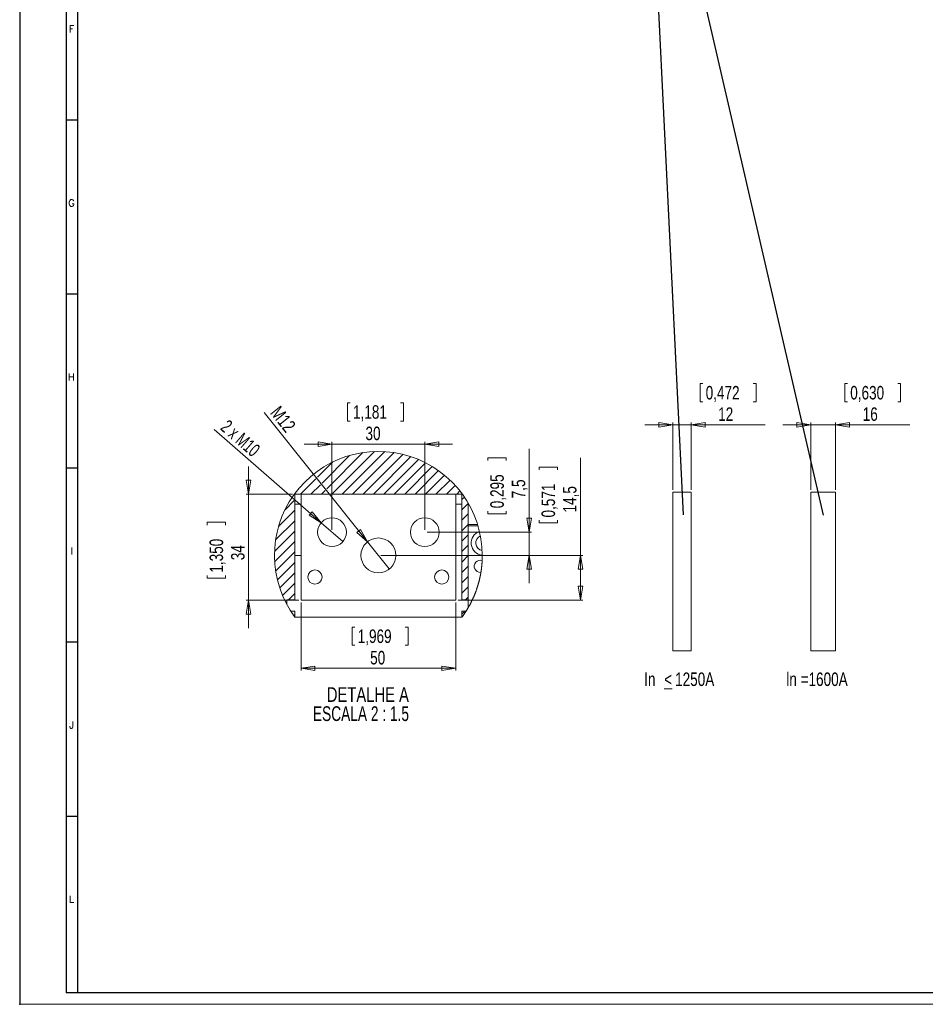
# Model space of a CAD drawing. Header units: millimetres. Extents: x 0 to 1189, y 0 to 841.
# Tile 1 of 16: x 0 to 390, y 0 to 424. Entities that reach past the tile are written whole.
import ezdxf

# ---------------------------------------------------------------- set-up
doc = ezdxf.new("R2010")
doc.units = ezdxf.units.MM
doc.header["$PDSIZE"] = -1
doc.layers.add('FORMATO', color=7, linetype='Continuous')
doc.styles.add('SLDTEXTSTYLE0', font='TXT', dxfattribs={"width": 0.75})
doc.styles.add('SLDTEXTSTYLE1', font='ROMANS')
doc.styles.add('SLDTEXTSTYLE5', font='TXT', dxfattribs={"width": 0.678571})
doc.styles.add('SLDTEXTSTYLE6', font='TXT', dxfattribs={"width": 0.696429})
doc.dimstyles.new('SLDDIMSTYLE0', dxfattribs={"dimtxt": 5.820833, "dimasz": 6, "dimexe": 0, "dimexo": 0.0625, "dimgap": 1.455208, "dimtad": 2, "dimlfac": 1.5, "dimrnd": 1e-09, "dimzin": 12, "dimdsep": 46, "dimtxsty": 'SLDTEXTSTYLE0', "dimblk1": 'CLOSED', "dimblk2": 'CLOSED', "dimsah": 1, "dimcen": 0.09, "dimadec": 0, "dimazin": 0, "dimtfac": 1, "dimtofl": 0, "dimtmove": 0, "dimatfit": 3, "dimldrblk": 'CLOSED', "dimfxl": 0, "dimtolj": 1, "dimtzin": 12, "dimarcsym": 0})
doc.dimstyles.new('SLDDIMSTYLE10', dxfattribs={"dimtxt": 5.820833, "dimasz": 6, "dimexe": 0, "dimexo": 0.0625, "dimgap": 1.455208, "dimtad": 2, "dimdec": 1, "dimlfac": 0.75, "dimrnd": 1e-09, "dimzin": 12, "dimdsep": 46, "dimtxsty": 'SLDTEXTSTYLE0', "dimblk1": 'CLOSED', "dimblk2": 'CLOSED', "dimsah": 1, "dimcen": 0.09, "dimadec": 0, "dimazin": 0, "dimtfac": 1, "dimtdec": 1, "dimtmove": 0, "dimatfit": 3, "dimldrblk": 'CLOSED', "dimfxl": 0, "dimtolj": 1, "dimtzin": 12, "dimarcsym": 0})
doc.dimstyles.new('SLDDIMSTYLE11', dxfattribs={"dimtxt": 5.820833, "dimasz": 6, "dimexe": 0, "dimexo": 0.0625, "dimgap": 1.455208, "dimtad": 2, "dimlfac": 0.75, "dimrnd": 1e-09, "dimzin": 12, "dimdsep": 46, "dimtxsty": 'SLDTEXTSTYLE0', "dimblk1": 'CLOSED', "dimblk2": 'CLOSED', "dimsah": 1, "dimcen": 0.09, "dimadec": 0, "dimazin": 0, "dimtfac": 1, "dimtofl": 0, "dimtmove": 0, "dimatfit": 3, "dimldrblk": 'CLOSED', "dimfxl": 0, "dimtolj": 1, "dimtzin": 12, "dimarcsym": 0})
doc.dimstyles.new('SLDDIMSTYLE12', dxfattribs={"dimtxt": 5.820833, "dimasz": 6, "dimexe": 0, "dimexo": 0.0625, "dimgap": 1.455208, "dimtad": 2, "dimdec": 0, "dimlfac": 0.75, "dimrnd": 1e-09, "dimzin": 12, "dimdsep": 46, "dimtxsty": 'SLDTEXTSTYLE0', "dimblk1": 'CLOSED', "dimblk2": 'CLOSED', "dimsah": 1, "dimcen": 0.09, "dimadec": 0, "dimazin": 0, "dimtfac": 1, "dimtdec": 0, "dimtofl": 0, "dimtmove": 0, "dimatfit": 3, "dimldrblk": 'CLOSED', "dimfxl": 0, "dimtolj": 1, "dimtzin": 12, "dimarcsym": 0})
doc.dimstyles.new('SLDDIMSTYLE4', dxfattribs={"dimtxt": 0, "dimasz": 6, "dimexe": 0, "dimexo": 0.0625, "dimgap": 0, "dimtad": 0, "dimtih": 1, "dimtoh": 1, "dimdec": 0, "dimrnd": 1e-09, "dimzin": 0, "dimdsep": 46, "dimtxsty": 'Standard', "dimblk1": 'CLOSED', "dimblk2": 'CLOSED', "dimsah": 1, "dimcen": 0.09, "dimadec": 0, "dimazin": 0, "dimtfac": 6, "dimtdec": 0, "dimtofl": 0, "dimtmove": 0, "dimatfit": 3, "dimldrblk": 'CLOSED', "dimfxl": 0, "dimtolj": 1, "dimtzin": 0, "dimarcsym": 0})
doc.dimstyles.new('SLDDIMSTYLE8', dxfattribs={"dimtxt": 5.820833, "dimasz": 6, "dimexe": 0, "dimexo": 0.0625, "dimgap": 1.455208, "dimtad": 2, "dimdec": 1, "dimlfac": 0.75, "dimrnd": 1e-09, "dimzin": 12, "dimdsep": 46, "dimtxsty": 'SLDTEXTSTYLE0', "dimblk1": 'CLOSED', "dimblk2": 'CLOSED', "dimsah": 1, "dimcen": 0.09, "dimadec": 0, "dimazin": 0, "dimtfac": 1, "dimtdec": 1, "dimtofl": 0, "dimtmove": 0, "dimatfit": 3, "dimldrblk": 'CLOSED', "dimfxl": 0, "dimtolj": 1, "dimtzin": 12, "dimarcsym": 0})
doc.dimstyles.new('SLDDIMSTYLE9', dxfattribs={"dimtxt": 5.820833, "dimasz": 6, "dimexe": 0, "dimexo": 0.0625, "dimgap": 1.455208, "dimtad": 2, "dimdec": 1, "dimlfac": 0.75, "dimrnd": 1e-09, "dimzin": 12, "dimdsep": 46, "dimtxsty": 'SLDTEXTSTYLE0', "dimblk1": 'CLOSED', "dimblk2": 'CLOSED', "dimsah": 1, "dimcen": 0.09, "dimadec": 0, "dimazin": 0, "dimtfac": 1, "dimtdec": 1, "dimtofl": 0, "dimtmove": 0, "dimatfit": 3, "dimldrblk": 'CLOSED', "dimfxl": 0, "dimtolj": 1, "dimtzin": 12, "dimarcsym": 0})

# ---------------------------------------------------------------- blocks, each defined once
blk = doc.blocks.new('_CLOSED')
at = {"color": 0, "linetype": 'ByBlock', "lineweight": -2}
for p, q in [((-1, 0.166667), (0, 0)), ((-1, 0.166667), (-1, -0.166667)), ((0, 0), (-1, -0.166667)), ((0, 0), (-1, 0))]:
    blk.add_line(p, q, dxfattribs=at)
blk = doc.blocks.new('*D2')
at = {"color": 7, "linetype": 'Continuous', "lineweight": 0}
for p, q in [((293.35, 267.51), (293.35, 259.65)), ((293.35, 267.51), (294.53, 267.51)), ((317.41, 267.51), (316.23, 267.51)), ((317.41, 267.51), (317.41, 259.65)), ((293.35, 259.65), (294.53, 259.65)), ((317.41, 259.65), (316.23, 259.65)), ((281.51, 221.7), (281.51, 250.72)), ((289.51, 221.7), (289.51, 250.72)), ((281.51, 249.72), (269.51, 249.72)), ((281.51, 249.72), (289.51, 249.72)), ((289.51, 249.72), (321.35, 249.72))]:
    blk.add_line(p, q, dxfattribs=at)
at = {"color": 7, "linetype": 'Continuous', "lineweight": 0, "xscale": 6, "yscale": 6}
blk.add_blockref('_CLOSED', (281.51, 249.72, 0.07), dxfattribs=at)
at = {"color": 7, "linetype": 'Continuous', "lineweight": 0, "xscale": 6, "yscale": 6, "rotation": 180.0000000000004}
blk.add_blockref('_CLOSED', (289.51, 249.72, 0.07), dxfattribs=at)
at = {"color": 7, "linetype": 'Continuous', "lineweight": 0, "char_height": 5.821, "attachment_point": 1, "style": 'SLDTEXTSTYLE0'}
for s, insert in [('0,472', (295.71, 266.46)), ('12', (301.08, 257.23))]:
    blk.add_mtext(s, dxfattribs=dict(at, insert=insert))
blk = doc.blocks.new('*D3')
at = {"color": 7, "linetype": 'Continuous', "lineweight": 0}
for p, q in [((355.66, 267.51), (355.66, 259.65)), ((355.66, 267.51), (356.84, 267.51)), ((379.72, 267.51), (378.54, 267.51)), ((379.72, 267.51), (379.72, 259.65)), ((355.66, 259.65), (356.84, 259.65)), ((379.72, 259.65), (378.54, 259.65)), ((340.99, 221.7), (340.99, 250.72)), ((351.66, 221.7), (351.66, 250.72)), ((340.99, 249.72), (328.99, 249.72)), ((340.99, 249.72), (351.66, 249.72)), ((351.66, 249.72), (383.66, 249.72))]:
    blk.add_line(p, q, dxfattribs=at)
at = {"color": 7, "linetype": 'Continuous', "lineweight": 0, "xscale": 6, "yscale": 6}
blk.add_blockref('_CLOSED', (340.99, 249.72, 0.07), dxfattribs=at)
at = {"color": 7, "linetype": 'Continuous', "lineweight": 0, "xscale": 6, "yscale": 6, "rotation": 180.0000000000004}
blk.add_blockref('_CLOSED', (351.66, 249.72, 0.07), dxfattribs=at)
at = {"color": 7, "linetype": 'Continuous', "lineweight": 0, "char_height": 5.821, "attachment_point": 1, "style": 'SLDTEXTSTYLE0'}
for s, insert in [('0,630', (358.02, 266.46)), ('16', (363.39, 257.23))]:
    blk.add_mtext(s, dxfattribs=dict(at, insert=insert))
blk = doc.blocks.new('SW_NOTE_0')
at = {"color": 0, "linetype": 'Continuous', "lineweight": 0, "char_height": 5.821, "attachment_point": 1, "style": 'SLDTEXTSTYLE0'}
for s, insert in [('In ', (0, 7.5)), ('\\L<', (8.63, 7.5)), ('1250A', (13.33, 7.5))]:
    blk.add_mtext(s, dxfattribs=dict(at, insert=insert))
blk = doc.blocks.new('SW_HATCH_0')
at = {"color": 0, "linetype": 'Continuous', "lineweight": 0}
for p, q in [((23.96, 19.47), (12.07, 7.58)), ((29.7, 20.72), (14.06, 5.08)), ((34.65, 21.18), (16.26, 2.79)), ((39.09, 21.13), (20.75, 2.79)), ((43.14, 20.69), (25.24, 2.79)), ((46.89, 19.95), (29.73, 2.79)), ((50.39, 18.96), (34.22, 2.79)), ((53.65, 17.73), (38.71, 2.79)), ((16.66, 16.66), (10.07, 10.07)), ((56.72, 16.31), (43.2, 2.79)), ((59.6, 14.7), (47.69, 2.79)), ((62.31, 12.92), (52.18, 2.79)), ((9.36, 9.36), (2.79, 2.79)), ((64.85, 10.97), (56.67, 2.79)), ((67.23, 8.86), (61.16, 2.79)), ((11.35, 6.86), (7.28, 2.79)), ((13.35, 4.37), (11.77, 2.79)), ((69.45, 6.59), (65.65, 2.79)), ((0, 0), (-3.9, -3.9)), ((71.51, 4.16), (70.14, 2.79)), ((73.41, 1.57), (72.34, 0.5)), ((0.34, -4.15), (-6.71, -11.2)), ((75.09, -1.24), (72.34, -3.99)), ((75.09, -5.73), (72.34, -8.48)), ((0.34, -8.64), (-7.96, -16.95)), ((75.09, -10.22), (72.34, -12.97)), ((0.34, -13.13), (-8.43, -21.9)), ((75.09, -14.71), (72.34, -17.46)), ((0.34, -17.62), (-8.38, -26.34)), ((75.09, -19.2), (72.34, -21.95)), ((0.34, -22.11), (-7.94, -30.39)), ((75.09, -23.69), (72.34, -26.44)), ((0.34, -26.6), (-7.2, -34.14)), ((75.09, -28.18), (72.34, -30.93)), ((0.34, -31.09), (-6.2, -37.63)), ((75.09, -32.67), (72.34, -35.42)), ((0.34, -35.58), (-4.98, -40.9)), ((75.09, -37.16), (72.34, -39.91)), ((0.34, -40.07), (-2.38, -42.79)), ((75.09, -41.65), (73.96, -42.79)), ((-3.13, -43.54), (-3.56, -43.97)), ((0.34, -49.05), (-0.17, -49.56)), ((73.65, -47.59), (72.34, -48.89))]:
    blk.add_line(p, q, dxfattribs=at)
blk = doc.blocks.new('*D35')
at = {"color": 7, "linetype": 'Continuous', "lineweight": 0}
for p, q in [((121.28, 173.12), (121.28, 143.78)), ((187.95, 173.12), (187.95, 143.78)), ((143.35, 162.56), (143.35, 154.71)), ((143.35, 162.56), (144.53, 162.56)), ((167.41, 162.56), (166.23, 162.56)), ((167.41, 162.56), (167.41, 154.71)), ((143.35, 154.71), (144.53, 154.71)), ((167.41, 154.71), (166.23, 154.71)), ((121.28, 144.78), (187.95, 144.78))]:
    blk.add_line(p, q, dxfattribs=at)
at = {"color": 7, "linetype": 'Continuous', "lineweight": 0, "xscale": 6, "yscale": 6, "rotation": 180.0000000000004}
blk.add_blockref('_CLOSED', (121.28, 144.78, 8.07), dxfattribs=at)
at = {"color": 7, "linetype": 'Continuous', "lineweight": 0, "xscale": 6, "yscale": 6}
blk.add_blockref('_CLOSED', (187.95, 144.78, 8.07), dxfattribs=at)
at = {"color": 7, "linetype": 'Continuous', "lineweight": 0, "char_height": 5.821, "attachment_point": 1, "style": 'SLDTEXTSTYLE0'}
for s, insert in [('1,969', (145.71, 161.52)), ('50', (151.08, 152.28))]:
    blk.add_mtext(s, dxfattribs=dict(at, insert=insert))
blk = doc.blocks.new('*D36')
at = {"color": 7, "linetype": 'Continuous', "lineweight": 0}
for p, q in [((241.69, 193.45), (241.69, 235.43)), ((223.91, 231.49), (231.76, 231.49)), ((223.91, 231.49), (223.91, 230.31)), ((231.76, 231.49), (231.76, 230.31)), ((223.91, 207.43), (223.91, 208.61)), ((231.76, 207.43), (231.76, 208.61)), ((223.91, 207.43), (231.76, 207.43)), ((155.61, 193.45), (242.69, 193.45)), ((241.69, 193.45), (241.69, 174.12)), ((188.95, 174.12), (242.69, 174.12))]:
    blk.add_line(p, q, dxfattribs=at)
at = {"color": 7, "linetype": 'Continuous', "lineweight": 0, "xscale": 6, "yscale": 6}
for p, rotation in [((241.69, 193.45, 8.07), 90.0000000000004), ((241.69, 174.12, 8.07), 270.0000000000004)]:
    blk.add_blockref('_CLOSED', p, dxfattribs=dict(at, rotation=rotation))
at = {"color": 7, "linetype": 'Continuous', "lineweight": 0, "char_height": 5.821, "attachment_point": 1, "rotation": 90, "style": 'SLDTEXTSTYLE0'}
for s, insert in [('0,571', (224.95, 209.78)), ('14,5', (234.19, 211.94))]:
    blk.add_mtext(s, dxfattribs=dict(at, insert=insert))
blk = doc.blocks.new('*D37')
at = {"color": 7, "linetype": 'Continuous', "lineweight": 0}
for p, q in [((219.61, 203.45), (219.61, 239.4)), ((201.82, 235.45), (209.67, 235.45)), ((201.82, 235.45), (201.82, 234.27)), ((209.67, 235.45), (209.67, 234.27)), ((201.82, 211.39), (201.82, 212.57)), ((209.67, 211.39), (209.67, 212.57)), ((201.82, 211.39), (209.67, 211.39)), ((175.61, 203.45), (220.61, 203.45)), ((219.61, 193.45), (219.61, 203.45)), ((155.61, 193.45), (220.61, 193.45)), ((219.61, 193.45), (219.61, 181.45))]:
    blk.add_line(p, q, dxfattribs=at)
at = {"color": 7, "linetype": 'Continuous', "lineweight": 0, "xscale": 6, "yscale": 6}
for p, rotation in [((219.61, 203.45, 8.07), 270.0000000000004), ((219.61, 193.45, 8.07), 90.0000000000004)]:
    blk.add_blockref('_CLOSED', p, dxfattribs=dict(at, rotation=rotation))
at = {"color": 7, "linetype": 'Continuous', "lineweight": 0, "char_height": 5.821, "attachment_point": 1, "rotation": 90, "style": 'SLDTEXTSTYLE0'}
for s, insert in [('0,295', (202.86, 213.75)), ('7,5', (212.1, 218.05))]:
    blk.add_mtext(s, dxfattribs=dict(at, insert=insert))
blk = doc.blocks.new('*D38')
at = {"color": 7, "linetype": 'Continuous', "lineweight": 0}
for q in [(105.42, 254.98), (159.3, 187.59)]:
    blk.add_line((149.93, 199.31), q, dxfattribs=at)
at = {"color": 7, "linetype": 'Continuous', "lineweight": 0, "xscale": 6, "yscale": 6, "rotation": 308.6425070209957}
blk.add_blockref('_CLOSED', (149.93, 199.31, 8.07), dxfattribs=at)
at = {"color": 7, "linetype": 'Continuous', "lineweight": 0, "insert": (112.26, 258.42), "char_height": 5.821, "attachment_point": 1, "rotation": 308.6425, "style": 'SLDTEXTSTYLE0'}
blk.add_mtext('M12', dxfattribs=at)
blk = doc.blocks.new('*D39')
at = {"color": 7, "linetype": 'Continuous', "lineweight": 0}
for q in [(83.87, 247.7), (139.29, 199.37)]:
    blk.add_line((129.94, 207.52), q, dxfattribs=at)
at = {"color": 7, "linetype": 'Continuous', "lineweight": 0, "xscale": 6, "yscale": 6, "rotation": 318.9091426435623}
blk.add_blockref('_CLOSED', (129.94, 207.52, 8.07), dxfattribs=at)
at = {"color": 7, "linetype": 'Continuous', "lineweight": 0, "insert": (89.99, 252.3), "char_height": 5.821, "attachment_point": 1, "rotation": 318.9091, "style": 'SLDTEXTSTYLE5'}
blk.add_mtext('2 x M10', dxfattribs=at)
blk = doc.blocks.new('*D40')
at = {"color": 7, "linetype": 'Continuous', "lineweight": 0}
for p, q in [((141.33, 259.2), (141.33, 251.35)), ((141.33, 259.2), (142.51, 259.2)), ((165.39, 259.2), (164.21, 259.2)), ((165.39, 259.2), (165.39, 251.35)), ((141.33, 251.35), (142.51, 251.35)), ((165.39, 251.35), (164.21, 251.35)), ((134.61, 204.45), (134.61, 242.42)), ((174.61, 204.45), (174.61, 242.42)), ((134.61, 241.42), (122.61, 241.42)), ((134.61, 241.42), (174.61, 241.42)), ((174.61, 241.42), (186.61, 241.42))]:
    blk.add_line(p, q, dxfattribs=at)
at = {"color": 7, "linetype": 'Continuous', "lineweight": 0, "xscale": 6, "yscale": 6}
blk.add_blockref('_CLOSED', (134.61, 241.42, 8.07), dxfattribs=at)
at = {"color": 7, "linetype": 'Continuous', "lineweight": 0, "xscale": 6, "yscale": 6, "rotation": 180.0000000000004}
blk.add_blockref('_CLOSED', (174.61, 241.42, 8.07), dxfattribs=at)
at = {"color": 7, "linetype": 'Continuous', "lineweight": 0, "char_height": 5.821, "attachment_point": 1, "style": 'SLDTEXTSTYLE0'}
for s, insert in [('1,181', (143.69, 258.16)), ('30', (149.06, 248.93))]:
    blk.add_mtext(s, dxfattribs=dict(at, insert=insert))
blk = doc.blocks.new('*D41')
at = {"color": 7, "linetype": 'Continuous', "lineweight": 0}
for p, q in [((98.6, 219.82), (98.6, 231.82)), ((117.61, 219.82), (97.6, 219.82)), ((98.6, 174.12), (98.6, 219.82)), ((80.82, 207.71), (88.67, 207.71)), ((80.82, 207.71), (80.82, 206.53)), ((88.67, 207.71), (88.67, 206.53)), ((80.82, 183.65), (80.82, 184.83)), ((80.82, 183.65), (88.67, 183.65)), ((88.67, 183.65), (88.67, 184.83)), ((120.28, 174.12), (97.6, 174.12)), ((98.6, 174.12), (98.6, 162.12))]:
    blk.add_line(p, q, dxfattribs=at)
at = {"color": 7, "linetype": 'Continuous', "lineweight": 0, "xscale": 6, "yscale": 6}
for p, rotation in [((98.6, 219.82, 8.07), 270.0000000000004), ((98.6, 174.12, 8.07), 90.0000000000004)]:
    blk.add_blockref('_CLOSED', p, dxfattribs=dict(at, rotation=rotation))
at = {"color": 7, "linetype": 'Continuous', "lineweight": 0, "char_height": 5.821, "attachment_point": 1, "rotation": 90, "style": 'SLDTEXTSTYLE0'}
for s, insert in [('1,350', (81.86, 186.01)), ('34', (91.1, 191.38))]:
    blk.add_mtext(s, dxfattribs=dict(at, insert=insert))
blk = doc.blocks.new('SW_NOTE_4')
at = {"color": 0, "linetype": 'Continuous', "lineweight": 0, "char_height": 6.35, "attachment_point": 1}
for s, insert, style in [('DETALHE A ', (0, 8.19), 'SLDTEXTSTYLE0'), ('ESCALA 2 : 1.5', (-5.99, -0.03), 'SLDTEXTSTYLE6')]:
    blk.add_mtext(s, dxfattribs=dict(at, insert=insert, style=style))

msp = doc.modelspace()

# ---------------------------------------------------------------- linework, layer by layer
at = {"color": 7, "linetype": 'Continuous', "lineweight": 0}
for p, q in [((281.506, 220.7028), (289.506, 220.7028)), ((281.506, 220.7028), (281.506, 152.3829)), ((289.506, 220.7028), (289.506, 152.3829)), ((340.9898, 220.7028), (351.6564, 220.7028)), ((340.9898, 220.7028), (340.9898, 152.3829)), ((351.6564, 220.7028), (351.6564, 152.3829)), ((281.506, 152.3829), (289.506, 152.3829)), ((340.9898, 152.3829), (351.6564, 152.3829))]:
    msp.add_line(p, q, dxfattribs=at)
at = {"color": 7, "linetype": 'Continuous', "lineweight": 15}
for p, q in [((190.6135, 219.8225), (118.6135, 219.8225)), ((118.6135, 174.2483), (118.6135, 219.8225)), ((121.2802, 219.8225), (121.2802, 174.115)), ((187.9469, 174.115), (187.9469, 219.8225)), ((190.6135, 174.2483), (190.6135, 219.8225)), ((121.2802, 215.4483), (118.6135, 215.4483)), ((190.6135, 215.4483), (187.9469, 215.4483)), ((193.3647, 215.9308), (193.3647, 206.7817)), ((193.3647, 206.7817), (197.3842, 206.7817)), ((193.3647, 206.115), (193.3647, 206.7817)), ((193.3647, 206.115), (193.3647, 170.9659)), ((197.5864, 206.115), (193.3647, 206.115)), ((121.2802, 193.4483), (118.6135, 193.4483)), ((190.6135, 193.4483), (187.9469, 193.4483)), ((198.6135, 186.115), (198.8168, 186.1554)), ((115.1469, 174.2483), (118.6135, 174.2483)), ((115.1469, 172.2471), (115.1469, 174.2483)), ((121.2802, 174.115), (187.9469, 174.115)), ((190.6135, 174.2483), (193.3647, 174.2483)), ((118.6135, 169.4483), (116.7835, 169.4483)), ((118.6135, 166.7817), (118.6135, 169.4483)), ((118.6135, 166.7817), (118.6135, 166.7817)), ((190.6135, 166.7817), (118.6135, 166.7817)), ((190.6135, 166.7817), (190.6135, 169.4483)), ((192.4436, 169.4483), (190.6135, 169.4483)), ((190.6135, 166.7817), (190.6135, 166.7817))]:
    msp.add_line(p, q, dxfattribs=at)
at = {"color": 7, "linetype": 'Continuous', "lineweight": 0, "flags": 128}
msp.add_lwpolyline([(199.4143, 193.4483), (199.4141, 193.308), (199.4134, 193.1534), (199.4121, 192.9988), (199.4103, 192.8443), (199.4079, 192.6897), (199.405, 192.5352), (199.4016, 192.3806), (199.3977, 192.2261), (199.3932, 192.0716), (199.3882, 191.9171), (199.3826, 191.7626), (199.3765, 191.6082), (199.3699, 191.4537), (199.3628, 191.2993), (199.3591, 191.2247), (199.3512, 191.0704), (199.3427, 190.916), (199.3337, 190.7617), (199.3242, 190.6074), (199.3141, 190.4532), (199.3035, 190.299), (199.2924, 190.1448), (199.2807, 189.9907), (199.2685, 189.8366), (199.2558, 189.6825), (199.2425, 189.5285), (199.2287, 189.3745), (199.2144, 189.2206), (199.1996, 189.0668), (199.1842, 188.913), (199.1683, 188.7592), (199.1518, 188.6055), (199.1348, 188.4519), (199.1173, 188.2983), (199.0993, 188.1448), (199.0807, 187.9913), (199.0616, 187.8379), (199.042, 187.6846), (199.0219, 187.5313), (199.0012, 187.3781), (198.98, 187.2251), (198.9582, 187.072), (198.936, 186.919), (198.9132, 186.7662), (198.8899, 186.6133), (198.866, 186.4606), (198.8417, 186.308), (198.8168, 186.1554), (198.7919, 186.0064), (198.766, 185.8541), (198.7395, 185.7018), (198.7125, 185.5496), (198.685, 185.3975), (198.657, 185.2454), (198.6284, 185.0935), (198.5993, 184.9417), (198.5697, 184.79), (198.5396, 184.6384), (198.5089, 184.4869), (198.4777, 184.3355), (198.446, 184.1842), (198.4138, 184.033), (198.3811, 183.8819), (198.3478, 183.731), (198.314, 183.5802), (198.2797, 183.4294), (198.2449, 183.2788), (198.2095, 183.1284), (198.1736, 182.978), (198.1373, 182.8278), (198.1004, 182.6776), (198.0629, 182.5277), (198.025, 182.3778), (197.9865, 182.2281), (197.9476, 182.0785), (197.9081, 181.9291), (197.8681, 181.7798), (197.8276, 181.6306), (197.7865, 181.4816), (197.745, 181.3327), (197.7029, 181.1839), (197.6604, 181.0353), (197.6173, 180.8869), (197.5737, 180.7386), (197.5296, 180.5905), (197.4849, 180.4425), (197.4398, 180.2946), (197.3942, 180.1469), (197.348, 179.9994), (197.3014, 179.852), (197.2542, 179.7048), (197.2065, 179.5578), (197.1584, 179.4109), (197.1097, 179.2642), (197.0605, 179.1177), (197.0108, 178.9713), (196.9606, 178.8251), (196.9099, 178.6791), (196.8587, 178.5332), (196.807, 178.3875), (196.7547, 178.2421), (196.702, 178.0967), (196.6488, 177.9516), (196.5951, 177.8067), (196.5409, 177.6619), (196.4861, 177.5174), (196.4309, 177.373), (196.3752, 177.2288), (196.319, 177.0848), (196.2623, 176.941), (196.2051, 176.7974), (196.1474, 176.654), (196.0892, 176.5108), (196.0305, 176.3678), (195.9713, 176.225), (195.9117, 176.0824), (195.8515, 175.94), (195.7908, 175.7978), (195.7297, 175.6559), (195.6681, 175.5141), (195.6059, 175.3726), (195.5433, 175.2312), (195.4802, 175.0901), (195.4167, 174.9492), (195.3526, 174.8086), (195.288, 174.6681), (195.223, 174.5279), (195.1575, 174.3879), (195.0915, 174.2481), (195.025, 174.1086), (194.958, 173.9692), (194.8906, 173.8302), (194.8226, 173.6913), (194.7542, 173.5527), (194.6853, 173.4143), (194.616, 173.2762), (194.5461, 173.1383), (194.4758, 173.0006), (194.405, 172.8632), (194.3338, 172.726), (194.262, 172.5891), (194.1898, 172.4524), (194.1172, 172.316), (194.044, 172.1798), (193.9704, 172.0439), (193.8963, 171.9083), (193.8218, 171.7728), (193.7467, 171.6377), (193.6712, 171.5028), (193.5953, 171.3682), (193.5189, 171.2338), (193.442, 171.0997), (193.3647, 170.9659), (193.327, 170.901), (193.249, 170.7676), (193.1705, 170.6345), (193.0915, 170.5016), (193.0121, 170.3689), (192.9323, 170.2366), (192.852, 170.1045), (192.7712, 169.9727), (192.69, 169.8412), (192.6083, 169.71), (192.5261, 169.579), (192.4436, 169.4483), (192.3666, 169.3274), (192.2831, 169.1973), (192.1992, 169.0675), (192.1149, 168.9379), (192.0301, 168.8087), (191.9448, 168.6797), (191.8592, 168.5511), (191.773, 168.4227), (191.6865, 168.2946), (191.5995, 168.1669), (191.512, 168.0394), (191.4241, 167.9123), (191.3358, 167.7854), (191.247, 167.6588), (191.1578, 167.5326), (191.0682, 167.4067), (190.9781, 167.281), (190.8876, 167.1557), (190.7967, 167.0307), (190.7053, 166.9061), (190.6135, 166.7817), (190.6135, 166.7817)], dxfattribs=at)
at = {"color": 7, "linetype": 'Continuous', "lineweight": 15}
for centre, radius in [((134.6135, 203.4483), 6.2), ((174.6135, 203.4483), 6.2), ((154.6135, 193.4483), 7.5), ((127.2802, 184.115), 3.0667), ((181.9469, 184.115), 3.0667)]:
    msp.add_circle(centre, radius, dxfattribs=at)
at = {"color": 7, "linetype": 'Continuous', "lineweight": 0}
msp.add_arc((154.6135, 193.4483), 44.8008, 359.999985, 216.528882, dxfattribs=at)
at = {"color": 7, "linetype": 'Continuous', "lineweight": 15}
for centre, radius, start, end in [((199.9091, 198.7812), 5.2964, 108.790413, 264.639161), ((199.9297, 198.7709), 3.3139, 113.172952, 260.224878), ((198.5885, 188.7649), 2.65, 73.011576, 270.541942)]:
    msp.add_arc(centre, radius, start, end, dxfattribs=at)
at = {"layer": 'FORMATO'}
for p, q in [((0, 841), (0, 0)), ((20, 831), (20, 5)), ((25, 5), (25, 831)), ((25, 381), (20, 381)), ((25, 306), (20, 306)), ((25, 231), (20, 231)), ((25, 156), (20, 156)), ((25, 81), (20, 81)), ((25, 5), (20, 5)), ((1181.5245, 5), (22.5245, 5))]:
    msp.add_line(p, q, dxfattribs=at)
at = {"layer": 'FORMATO', "lineweight": 0}
msp.add_line((0, 0), (1189, 0), dxfattribs=at)
at = {"layer": 'FORMATO', "color": 7}
msp.add_point((0, 0), dxfattribs=at)

# ---------------------------------------------------------------- block references
at = {"color": 7, "linetype": 'Continuous', "lineweight": 0}
for name, p in [('SW_HATCH_0', (118.2726, 217.0354)), ('SW_NOTE_0', (269.2009, 135.4823)), ('SW_NOTE_4', (132.392, 128.4591))]:
    msp.add_blockref(name, p, dxfattribs=at)

# ---------------------------------------------------------------- texts
at = {"color": 7, "linetype": 'Continuous', "lineweight": 0, "insert": (330.4715, 142.9858), "char_height": 5.82083, "attachment_point": 1, "style": 'SLDTEXTSTYLE0'}
msp.add_mtext('ln =1600A', dxfattribs=at)
at = {"layer": 'FORMATO', "char_height": 3, "attachment_point": 1, "style": 'SLDTEXTSTYLE1'}
for s, insert in [('F', (21.1796, 421.803)), ('G', (20.9566, 346.803)), ('H', (20.8837, 271.803)), ('I', (21.915, 196.803)), ('J', (21.3254, 121.803)), ('L', (21.2504, 46.803))]:
    msp.add_mtext(s, dxfattribs=dict(at, insert=insert))

# ---------------------------------------------------------------- dimensions: what is measured, and where the dimension line sits
at = {"color": 7, "linetype": 'Continuous', "lineweight": 0}
for base, p1, p2, dimstyle, picture, middle in [((289.506, 249.7239), (281.506, 220.7028), (289.506, 220.7028), 'SLDDIMSTYLE0', '*D2', (305.3763, 249.7239)), ((351.6564, 249.7239), (340.9898, 220.7028), (351.6564, 220.7028), 'SLDDIMSTYLE0', '*D3', (367.6892, 249.7239)), ((174.6135, 241.422), (134.6135, 203.4483), (174.6135, 203.4483), 'SLDDIMSTYLE11', '*D40', (153.3567, 241.422)), ((187.9469, 144.7815), (121.2802, 174.115), (187.9469, 174.115), 'SLDDIMSTYLE8', '*D35', (155.3831, 144.7815))]:
    dim = msp.add_linear_dim(base=base, p1=p1, p2=p2, dimstyle=dimstyle, dxfattribs=at)
    dim.commit()
    dim.dimension.update_dxf_attribs({"geometry": picture, "text_midpoint": middle, "dimtype": 160})
for p1, p2, text, picture, middle in [((159.297, 187.5904), (149.9301, 199.3063), 'M12', '*D38', (111.2259, 247.7165)), ((139.2863, 199.3734), (129.9408, 207.5233), '2 x M10', '*D39', (95.4821, 237.5739))]:
    dim = msp.add_diameter_dim_2p(p1=p1, p2=p2, text=text, dimstyle='SLDDIMSTYLE10', override={"dimpost": '<>'}, dxfattribs=at)
    dim.commit()
    dim.dimension.update_dxf_attribs({"geometry": picture, "text_midpoint": middle, "dimtype": 163})
for base, p1, p2, dimstyle, picture, middle in [((219.6051, 203.4483), (154.6135, 193.4483), (174.6135, 203.4483), 'SLDDIMSTYLE9', '*D37', (219.6051, 223.421)), ((241.6886, 174.115), (154.6135, 193.4483), (187.9469, 174.115), 'SLDDIMSTYLE8', '*D36', (241.6886, 219.456)), ((98.602, 219.8225), (121.2802, 174.115), (118.6135, 219.8225), 'SLDDIMSTYLE12', '*D41', (98.602, 195.6792))]:
    dim = msp.add_linear_dim(base=base, p1=p1, p2=p2, angle=90, dimstyle=dimstyle, dxfattribs=at)
    dim.commit()
    dim.dimension.update_dxf_attribs({"geometry": picture, "text_midpoint": middle, "dimtype": 160})

# ---------------------------------------------------------------- leaders
for points in [[(272.9793, 476.2939), (286.0083, 210.8535)], [(284.883, 476.7101), (346.4045, 210.7841)]]:
    msp.add_leader(points, dimstyle='SLDDIMSTYLE4', dxfattribs=at)

doc.saveas('drawing.dxf')
